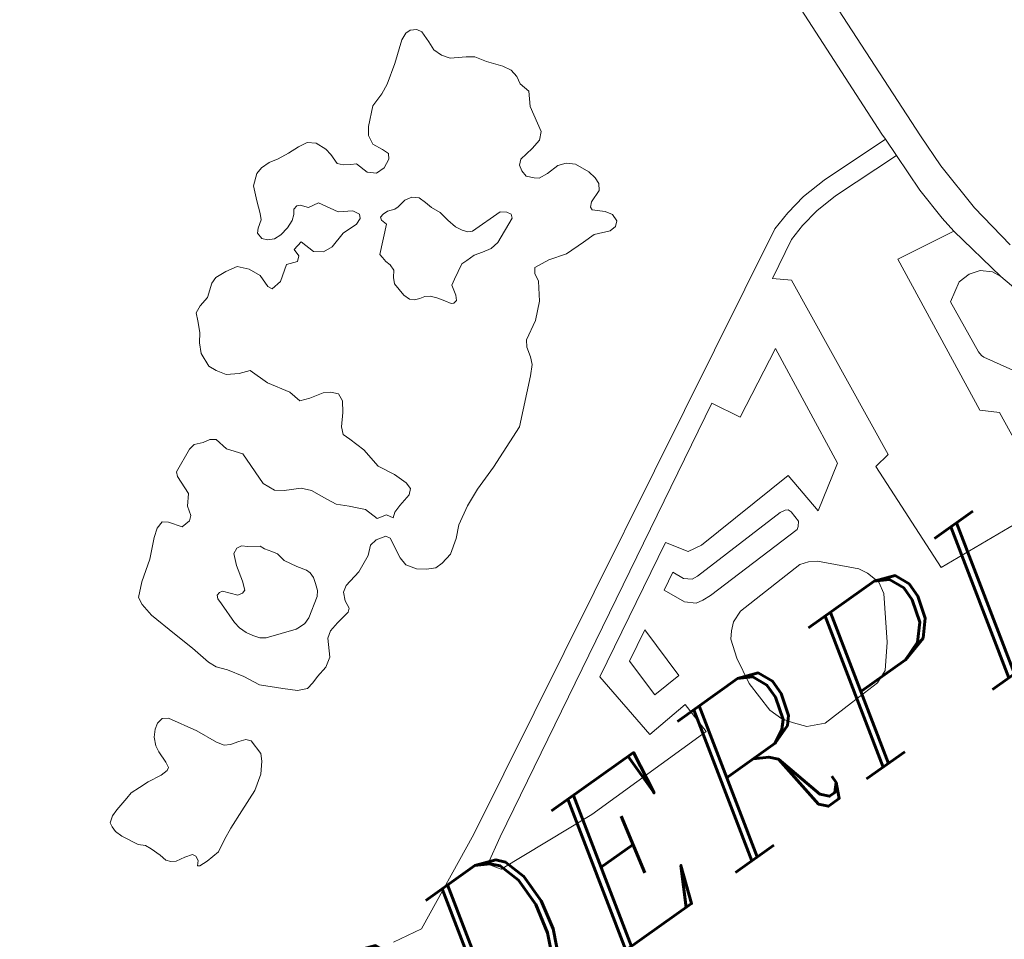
# Model space of a CAD drawing. Header units: metres. Extents: x 148316 to 148653, y 486436 to 486744.
# Tile 48 of 87: x 148542 to 148545, y 486723 to 486726. Entities that reach past the tile are written whole.
import ezdxf

# ---------------------------------------------------------------- set-up
doc = ezdxf.new("R2010")
doc.units = ezdxf.units.M
doc.header["$MEASUREMENT"] = 0
for name, color, linetype, lineweight in [('WVB-pen-brm-dik 018', 6, 'Continuous', 13), ('WVB-raster-60%', 253, 'Continuous', 30), ('WVB-tekst-dik 035', 1, 'Continuous', 40)]:
    doc.layers.add(name, color=color, linetype=linetype, lineweight=lineweight)
doc.styles.add('1 200   cursief   0.18', font='ITALICS.shx', dxfattribs={"height": 0.36})

# ---------------------------------------------------------------- blocks, each defined once
blk = doc.blocks.new('INZET')
at = {"layer": 'WVB-pen-brm-dik 018'}
for p, q in [((-0.093209, -0.027587), (-0.093315, -0.027632)), ((-0.093209, -0.027587), (-0.093315, -0.027632)), ((-0.093125, -0.027587), (-0.093209, -0.027587)), ((-0.093125, -0.027587), (-0.093209, -0.027587)), ((-0.093034, -0.027639), (-0.093125, -0.027587)), ((-0.093034, -0.027639), (-0.093125, -0.027587)), ((-0.093315, -0.027632), (-0.093611, -0.027867)), ((-0.093315, -0.027632), (-0.093611, -0.027867)), ((-0.092996, -0.027713), (-0.093034, -0.027639)), ((-0.092996, -0.027713), (-0.093034, -0.027639)), ((-0.092996, -0.027897), (-0.092996, -0.027713)), ((-0.092996, -0.027897), (-0.092996, -0.027713)), ((-0.093611, -0.027867), (-0.093892, -0.028059)), ((-0.093611, -0.027867), (-0.093892, -0.028059)), ((-0.093004, -0.028044), (-0.092996, -0.027897)), ((-0.093004, -0.028044), (-0.092996, -0.027897)), ((-0.096313, -0.028014), (-0.096465, -0.02814)), ((-0.096313, -0.028014), (-0.096465, -0.02814)), ((-0.096207, -0.027985), (-0.096313, -0.028014)), ((-0.096207, -0.027985), (-0.096313, -0.028014)), ((-0.096062, -0.027985), (-0.096207, -0.027985)), ((-0.096062, -0.027985), (-0.096207, -0.027985)), ((-0.095918, -0.028022), (-0.096062, -0.027985)), ((-0.095918, -0.028022), (-0.096062, -0.027985)), ((-0.095736, -0.028044), (-0.095918, -0.028022)), ((-0.095736, -0.028044), (-0.095918, -0.028022)), ((-0.095554, -0.028051), (-0.095736, -0.028044)), ((-0.095554, -0.028051), (-0.095736, -0.028044)), ((-0.09541, -0.028073), (-0.095554, -0.028051)), ((-0.09541, -0.028073), (-0.095554, -0.028051)), ((-0.092958, -0.028176), (-0.093004, -0.028044)), ((-0.092958, -0.028176), (-0.093004, -0.028044)), ((-0.096465, -0.02814), (-0.096556, -0.028353)), ((-0.096465, -0.02814), (-0.096556, -0.028353)), ((-0.095303, -0.028162), (-0.09541, -0.028073)), ((-0.095303, -0.028162), (-0.09541, -0.028073)), ((-0.095235, -0.028324), (-0.095303, -0.028162)), ((-0.095235, -0.028324), (-0.095303, -0.028162)), ((-0.094264, -0.028198), (-0.094499, -0.028419)), ((-0.094264, -0.028198), (-0.094499, -0.028419)), ((-0.094043, -0.028132), (-0.094264, -0.028198)), ((-0.094043, -0.028132), (-0.094264, -0.028198)), ((-0.093892, -0.028059), (-0.094043, -0.028132)), ((-0.093892, -0.028059), (-0.094043, -0.028132)), ((-0.092875, -0.028294), (-0.092958, -0.028176)), ((-0.092875, -0.028294), (-0.092958, -0.028176)), ((-0.096556, -0.028353), (-0.096624, -0.028544)), ((-0.096556, -0.028353), (-0.096624, -0.028544)), ((-0.09522, -0.028434), (-0.095235, -0.028324)), ((-0.09522, -0.028434), (-0.095235, -0.028324)), ((-0.092662, -0.028419), (-0.092875, -0.028294)), ((-0.092662, -0.028419), (-0.092875, -0.028294)), ((-0.09522, -0.028603), (-0.09522, -0.028434)), ((-0.09522, -0.028603), (-0.09522, -0.028434)), ((-0.094499, -0.028419), (-0.094582, -0.02853)), ((-0.094499, -0.028419), (-0.094582, -0.02853)), ((-0.092556, -0.028493), (-0.092662, -0.028419)), ((-0.092556, -0.028493), (-0.092662, -0.028419)), ((-0.09245, -0.028655), (-0.092556, -0.028493)), ((-0.09245, -0.028655), (-0.092556, -0.028493)), ((-0.09667, -0.028633), (-0.096783, -0.028706)), ((-0.09667, -0.028633), (-0.096783, -0.028706)), ((-0.096624, -0.028544), (-0.09667, -0.028633)), ((-0.096624, -0.028544), (-0.09667, -0.028633)), ((-0.095159, -0.02867), (-0.09522, -0.028603)), ((-0.095159, -0.02867), (-0.09522, -0.028603)), ((-0.094582, -0.02853), (-0.094605, -0.028677)), ((-0.094582, -0.02853), (-0.094605, -0.028677)), ((-0.09229, -0.028858), (-0.09245, -0.028655)), ((-0.09229, -0.028858), (-0.09245, -0.028655)), ((-0.096783, -0.028706), (-0.096837, -0.028765)), ((-0.096783, -0.028706), (-0.096837, -0.028765)), ((-0.096837, -0.028765), (-0.096829, -0.028868)), ((-0.096837, -0.028765), (-0.096829, -0.028868)), ((-0.096214, -0.028854), (-0.096169, -0.028787)), ((-0.096214, -0.028854), (-0.096169, -0.028787)), ((-0.096169, -0.028787), (-0.0961, -0.028773)), ((-0.096169, -0.028787), (-0.0961, -0.028773)), ((-0.0961, -0.028773), (-0.096055, -0.028795)), ((-0.0961, -0.028773), (-0.096055, -0.028795)), ((-0.096055, -0.028795), (-0.095971, -0.028898)), ((-0.096055, -0.028795), (-0.095971, -0.028898)), ((-0.095061, -0.028736), (-0.095159, -0.02867)), ((-0.095061, -0.028736), (-0.095159, -0.02867)), ((-0.094985, -0.02878), (-0.095061, -0.028736)), ((-0.094985, -0.02878), (-0.095061, -0.028736)), ((-0.094924, -0.028979), (-0.094985, -0.02878)), ((-0.094924, -0.028979), (-0.094985, -0.02878)), ((-0.094605, -0.028677), (-0.094529, -0.028832)), ((-0.094605, -0.028677), (-0.094529, -0.028832)), ((-0.09775, -0.028948), (-0.097849, -0.028985)), ((-0.09775, -0.028948), (-0.097849, -0.028985)), ((-0.097568, -0.028963), (-0.09775, -0.028948)), ((-0.097568, -0.028963), (-0.09775, -0.028948)), ((-0.096829, -0.028868), (-0.096768, -0.028935)), ((-0.096829, -0.028868), (-0.096768, -0.028935)), ((-0.096768, -0.028935), (-0.09667, -0.028986)), ((-0.096768, -0.028935), (-0.09667, -0.028986)), ((-0.096411, -0.028964), (-0.09629, -0.028913)), ((-0.096411, -0.028964), (-0.09629, -0.028913)), ((-0.09629, -0.028913), (-0.096214, -0.028854)), ((-0.09629, -0.028913), (-0.096214, -0.028854)), ((-0.095971, -0.028898), (-0.095804, -0.028927)), ((-0.095971, -0.028898), (-0.095804, -0.028927)), ((-0.095804, -0.028927), (-0.095637, -0.029214)), ((-0.095804, -0.028927), (-0.095637, -0.029214)), ((-0.094491, -0.028935), (-0.094537, -0.029008)), ((-0.094491, -0.028935), (-0.094537, -0.029008)), ((-0.094529, -0.028832), (-0.094491, -0.028935)), ((-0.094529, -0.028832), (-0.094491, -0.028935)), ((-0.092222, -0.028983), (-0.09229, -0.028858)), ((-0.092222, -0.028983), (-0.09229, -0.028858)), ((-0.097849, -0.028985), (-0.098031, -0.029125)), ((-0.097849, -0.028985), (-0.098031, -0.029125)), ((-0.097386, -0.029), (-0.097568, -0.028963)), ((-0.097386, -0.029), (-0.097568, -0.028963)), ((-0.097257, -0.02914), (-0.097386, -0.029)), ((-0.097257, -0.02914), (-0.097386, -0.029)), ((-0.09667, -0.028986), (-0.096556, -0.028993)), ((-0.09667, -0.028986), (-0.096556, -0.028993)), ((-0.096556, -0.028993), (-0.096411, -0.028964)), ((-0.096556, -0.028993), (-0.096411, -0.028964)), ((-0.094818, -0.029074), (-0.094924, -0.028979)), ((-0.094818, -0.029074), (-0.094924, -0.028979)), ((-0.094673, -0.029074), (-0.094818, -0.029074)), ((-0.094673, -0.029074), (-0.094818, -0.029074)), ((-0.094537, -0.029008), (-0.094673, -0.029074)), ((-0.094537, -0.029008), (-0.094673, -0.029074)), ((-0.092206, -0.029116), (-0.092222, -0.028983)), ((-0.092206, -0.029116), (-0.092222, -0.028983)), ((-0.098305, -0.029213), (-0.098358, -0.029331)), ((-0.098305, -0.029213), (-0.098358, -0.029331)), ((-0.098198, -0.029162), (-0.098305, -0.029213)), ((-0.098198, -0.029162), (-0.098305, -0.029213)), ((-0.098031, -0.029125), (-0.098198, -0.029162)), ((-0.098031, -0.029125), (-0.098198, -0.029162)), ((-0.097174, -0.029316), (-0.097257, -0.02914)), ((-0.097174, -0.029316), (-0.097257, -0.02914)), ((-0.096366, -0.029261), (-0.096523, -0.029293)), ((-0.096366, -0.029261), (-0.096523, -0.029293)), ((-0.096298, -0.029494), (-0.096366, -0.029261)), ((-0.096298, -0.029494), (-0.096366, -0.029261)), ((-0.095637, -0.029214), (-0.095448, -0.029332)), ((-0.095637, -0.029214), (-0.095448, -0.029332)), ((-0.092229, -0.029233), (-0.092206, -0.029116)), ((-0.092229, -0.029233), (-0.092206, -0.029116)), ((-0.092184, -0.029403), (-0.092229, -0.029233)), ((-0.092184, -0.029403), (-0.092229, -0.029233)), ((-0.098358, -0.029331), (-0.098434, -0.029493)), ((-0.098358, -0.029331), (-0.098434, -0.029493)), ((-0.097181, -0.029522), (-0.097174, -0.029316)), ((-0.097181, -0.029522), (-0.097174, -0.029316)), ((-0.096753, -0.029413), (-0.096976, -0.029574)), ((-0.096753, -0.029413), (-0.096976, -0.029574)), ((-0.096586, -0.029472), (-0.096753, -0.029413)), ((-0.096586, -0.029472), (-0.096753, -0.029413)), ((-0.096518, -0.029413), (-0.096586, -0.029472)), ((-0.096518, -0.029413), (-0.096586, -0.029472)), ((-0.096523, -0.029293), (-0.096518, -0.029413)), ((-0.096523, -0.029293), (-0.096518, -0.029413)), ((-0.095448, -0.029332), (-0.095394, -0.029435)), ((-0.095448, -0.029332), (-0.095394, -0.029435)), ((-0.092305, -0.029609), (-0.092184, -0.029403)), ((-0.092305, -0.029609), (-0.092184, -0.029403)), ((-0.098434, -0.029493), (-0.098532, -0.029618)), ((-0.098434, -0.029493), (-0.098532, -0.029618)), ((-0.097143, -0.029589), (-0.097181, -0.029522)), ((-0.097143, -0.029589), (-0.097181, -0.029522)), ((-0.096176, -0.029582), (-0.096298, -0.029494)), ((-0.096176, -0.029582), (-0.096298, -0.029494)), ((-0.095766, -0.029524), (-0.096024, -0.029597)), ((-0.095766, -0.029524), (-0.096024, -0.029597)), ((-0.095516, -0.029531), (-0.095766, -0.029524)), ((-0.095516, -0.029531), (-0.095766, -0.029524)), ((-0.095425, -0.029494), (-0.095516, -0.029531)), ((-0.095425, -0.029494), (-0.095516, -0.029531)), ((-0.095394, -0.029435), (-0.095425, -0.029494)), ((-0.095394, -0.029435), (-0.095425, -0.029494)), ((-0.098532, -0.029618), (-0.098608, -0.029765)), ((-0.098532, -0.029618), (-0.098608, -0.029765)), ((-0.096976, -0.029574), (-0.097143, -0.029589)), ((-0.096976, -0.029574), (-0.097143, -0.029589)), ((-0.096024, -0.029597), (-0.096176, -0.029582)), ((-0.096024, -0.029597), (-0.096176, -0.029582)), ((-0.095156, -0.02966), (-0.095169, -0.029704)), ((-0.095156, -0.02966), (-0.095169, -0.029704)), ((-0.095169, -0.029704), (-0.095142, -0.029798)), ((-0.095169, -0.029704), (-0.095142, -0.029798)), ((-0.095096, -0.029642), (-0.095156, -0.02966)), ((-0.095096, -0.029642), (-0.095156, -0.02966)), ((-0.095017, -0.029642), (-0.095096, -0.029642)), ((-0.095017, -0.029642), (-0.095096, -0.029642)), ((-0.094907, -0.029682), (-0.095017, -0.029642)), ((-0.094907, -0.029682), (-0.095017, -0.029642)), ((-0.094842, -0.029686), (-0.094907, -0.029682)), ((-0.094842, -0.029686), (-0.094907, -0.029682)), ((-0.094704, -0.02966), (-0.094842, -0.029686)), ((-0.094704, -0.02966), (-0.094842, -0.029686)), ((-0.094589, -0.029686), (-0.094704, -0.02966)), ((-0.094589, -0.029686), (-0.094704, -0.02966)), ((-0.094501, -0.029758), (-0.094589, -0.029686)), ((-0.094501, -0.029758), (-0.094589, -0.029686)), ((-0.092389, -0.030014), (-0.092305, -0.029609)), ((-0.092389, -0.030014), (-0.092305, -0.029609)), ((-0.098608, -0.029765), (-0.098623, -0.029994)), ((-0.098608, -0.029765), (-0.098623, -0.029994)), ((-0.095142, -0.029798), (-0.095496, -0.03012)), ((-0.095142, -0.029798), (-0.095496, -0.03012)), ((-0.094465, -0.029874), (-0.094501, -0.029758)), ((-0.094465, -0.029874), (-0.094501, -0.029758)), ((-0.098623, -0.029994), (-0.09857, -0.030111)), ((-0.098623, -0.029994), (-0.09857, -0.030111)), ((-0.094432, -0.02999), (-0.094465, -0.029874)), ((-0.094432, -0.02999), (-0.094465, -0.029874)), ((-0.094372, -0.030129), (-0.094432, -0.02999)), ((-0.094372, -0.030129), (-0.094432, -0.02999)), ((-0.092487, -0.030109), (-0.092389, -0.030014)), ((-0.092487, -0.030109), (-0.092389, -0.030014)), ((-0.088022, -0.029939), (-0.088161, -0.033075)), ((-0.088161, -0.033075), (-0.088022, -0.029939)), ((-0.09857, -0.030111), (-0.098479, -0.030251)), ((-0.09857, -0.030111), (-0.098479, -0.030251)), ((-0.095496, -0.03012), (-0.095492, -0.030178)), ((-0.095496, -0.03012), (-0.095492, -0.030178)), ((-0.094345, -0.030294), (-0.094372, -0.030129)), ((-0.094345, -0.030294), (-0.094372, -0.030129)), ((-0.09289, -0.030183), (-0.092654, -0.030146)), ((-0.09289, -0.030183), (-0.092654, -0.030146)), ((-0.092654, -0.030146), (-0.092487, -0.030109)), ((-0.092654, -0.030146), (-0.092487, -0.030109)), ((-0.098479, -0.030251), (-0.098312, -0.030354)), ((-0.098479, -0.030251), (-0.098312, -0.030354)), ((-0.095492, -0.030178), (-0.095483, -0.030258)), ((-0.095492, -0.030178), (-0.095483, -0.030258)), ((-0.095483, -0.030258), (-0.09546, -0.030339)), ((-0.095483, -0.030258), (-0.09546, -0.030339)), ((-0.094308, -0.030446), (-0.094345, -0.030294)), ((-0.094308, -0.030446), (-0.094345, -0.030294)), ((-0.092981, -0.030338), (-0.092958, -0.030242)), ((-0.092981, -0.030338), (-0.092958, -0.030242)), ((-0.092958, -0.030242), (-0.09289, -0.030183)), ((-0.092958, -0.030242), (-0.09289, -0.030183)), ((-0.098312, -0.030354), (-0.098145, -0.030413)), ((-0.098312, -0.030354), (-0.098145, -0.030413)), ((-0.098145, -0.030413), (-0.098039, -0.030722)), ((-0.098145, -0.030413), (-0.098039, -0.030722)), ((-0.09546, -0.030437), (-0.095533, -0.030526)), ((-0.09546, -0.030437), (-0.095533, -0.030526)), ((-0.09546, -0.030339), (-0.09546, -0.030437)), ((-0.09546, -0.030339), (-0.09546, -0.030437)), ((-0.094253, -0.030544), (-0.094308, -0.030446)), ((-0.094253, -0.030544), (-0.094308, -0.030446)), ((-0.092973, -0.030441), (-0.092981, -0.030338)), ((-0.092973, -0.030441), (-0.092981, -0.030338)), ((-0.09289, -0.030529), (-0.092973, -0.030441)), ((-0.09289, -0.030529), (-0.092973, -0.030441)), ((-0.095533, -0.030526), (-0.095575, -0.030616)), ((-0.095533, -0.030526), (-0.095575, -0.030616)), ((-0.095575, -0.030616), (-0.095556, -0.030839)), ((-0.095575, -0.030616), (-0.095556, -0.030839)), ((-0.094197, -0.030616), (-0.094253, -0.030544)), ((-0.094197, -0.030616), (-0.094253, -0.030544)), ((-0.094133, -0.030647), (-0.094197, -0.030616)), ((-0.094133, -0.030647), (-0.094197, -0.030616)), ((-0.092829, -0.030581), (-0.09289, -0.030529)), ((-0.092829, -0.030581), (-0.09289, -0.030529)), ((-0.092685, -0.030595), (-0.092829, -0.030581)), ((-0.092685, -0.030595), (-0.092829, -0.030581)), ((-0.092487, -0.030588), (-0.092685, -0.030595)), ((-0.092487, -0.030588), (-0.092685, -0.030595)), ((-0.092358, -0.030632), (-0.092487, -0.030588)), ((-0.092358, -0.030632), (-0.092487, -0.030588)), ((-0.098039, -0.030722), (-0.097842, -0.031039)), ((-0.098039, -0.030722), (-0.097842, -0.031039)), ((-0.093617, -0.030656), (-0.094133, -0.030647)), ((-0.093617, -0.030656), (-0.094133, -0.030647)), ((-0.093534, -0.030719), (-0.093617, -0.030656)), ((-0.093534, -0.030719), (-0.093617, -0.030656)), ((-0.093502, -0.030781), (-0.093534, -0.030719)), ((-0.093502, -0.030781), (-0.093534, -0.030719)), ((-0.092252, -0.030728), (-0.092358, -0.030632)), ((-0.092252, -0.030728), (-0.092358, -0.030632)), ((-0.092153, -0.030941), (-0.092252, -0.030728)), ((-0.092153, -0.030941), (-0.092252, -0.030728)), ((-0.0996, -0.030857), (-0.099964, -0.031026)), ((-0.0996, -0.030857), (-0.099964, -0.031026)), ((-0.099501, -0.030842), (-0.0996, -0.030857)), ((-0.099501, -0.030842), (-0.0996, -0.030857)), ((-0.099372, -0.030894), (-0.099501, -0.030842)), ((-0.099372, -0.030894), (-0.099501, -0.030842)), ((-0.099259, -0.030916), (-0.099372, -0.030894)), ((-0.099259, -0.030916), (-0.099372, -0.030894)), ((-0.099183, -0.030975), (-0.099259, -0.030916)), ((-0.099183, -0.030975), (-0.099259, -0.030916)), ((-0.095556, -0.030839), (-0.095524, -0.030937)), ((-0.095556, -0.030839), (-0.095524, -0.030937)), ((-0.093916, -0.031018), (-0.09352, -0.030839)), ((-0.093916, -0.031018), (-0.09352, -0.030839)), ((-0.09352, -0.030839), (-0.093502, -0.030781)), ((-0.09352, -0.030839), (-0.093502, -0.030781)), ((-0.099964, -0.031026), (-0.099995, -0.031093)), ((-0.099964, -0.031026), (-0.099995, -0.031093)), ((-0.099137, -0.031181), (-0.099183, -0.030975)), ((-0.099137, -0.031181), (-0.099183, -0.030975)), ((-0.097842, -0.031039), (-0.097796, -0.03123)), ((-0.097842, -0.031039), (-0.097796, -0.03123)), ((-0.095524, -0.030937), (-0.095469, -0.030991)), ((-0.095524, -0.030937), (-0.095469, -0.030991)), ((-0.095469, -0.030991), (-0.095386, -0.031022)), ((-0.095469, -0.030991), (-0.095386, -0.031022)), ((-0.095386, -0.031022), (-0.095308, -0.03104)), ((-0.095386, -0.031022), (-0.095308, -0.03104)), ((-0.095308, -0.03104), (-0.095238, -0.031085)), ((-0.095308, -0.03104), (-0.095238, -0.031085)), ((-0.094787, -0.031089), (-0.094557, -0.030964)), ((-0.094787, -0.031089), (-0.094557, -0.030964)), ((-0.094557, -0.030964), (-0.094465, -0.030964)), ((-0.094557, -0.030964), (-0.094465, -0.030964)), ((-0.094465, -0.030964), (-0.094326, -0.030964)), ((-0.094465, -0.030964), (-0.094326, -0.030964)), ((-0.094326, -0.030964), (-0.094193, -0.031)), ((-0.094326, -0.030964), (-0.094193, -0.031)), ((-0.094193, -0.031), (-0.094055, -0.031031)), ((-0.094193, -0.031), (-0.094055, -0.031031)), ((-0.094055, -0.031031), (-0.093916, -0.031018)), ((-0.094055, -0.031031), (-0.093916, -0.031018)), ((-0.092131, -0.031074), (-0.092153, -0.030941)), ((-0.092131, -0.031074), (-0.092153, -0.030941)), ((-0.099995, -0.031093), (-0.10001, -0.031402)), ((-0.099995, -0.031093), (-0.10001, -0.031402)), ((-0.098978, -0.031387), (-0.099137, -0.031181)), ((-0.098978, -0.031387), (-0.099137, -0.031181)), ((-0.095238, -0.031085), (-0.095169, -0.031165)), ((-0.095238, -0.031085), (-0.095169, -0.031165)), ((-0.095169, -0.031165), (-0.095096, -0.031273)), ((-0.095169, -0.031165), (-0.095096, -0.031273)), ((-0.094911, -0.031299), (-0.09487, -0.031139)), ((-0.094911, -0.031299), (-0.09487, -0.031139)), ((-0.09487, -0.031139), (-0.094787, -0.031089)), ((-0.09487, -0.031139), (-0.094787, -0.031089)), ((-0.092191, -0.031265), (-0.092131, -0.031177)), ((-0.092191, -0.031265), (-0.092131, -0.031177)), ((-0.092131, -0.031177), (-0.092131, -0.031074)), ((-0.092131, -0.031177), (-0.092131, -0.031074)), ((-0.0876, -0.031139), (-0.087697, -0.03344)), ((-0.087697, -0.03344), (-0.0876, -0.031139)), ((-0.097796, -0.03123), (-0.097644, -0.031289)), ((-0.097796, -0.03123), (-0.097644, -0.031289)), ((-0.097644, -0.031289), (-0.097432, -0.031341)), ((-0.097644, -0.031289), (-0.097432, -0.031341)), ((-0.097432, -0.031341), (-0.097333, -0.0314)), ((-0.097432, -0.031341), (-0.097333, -0.0314)), ((-0.095096, -0.031273), (-0.09504, -0.031362)), ((-0.095096, -0.031273), (-0.09504, -0.031362)), ((-0.09504, -0.031362), (-0.095004, -0.031384)), ((-0.09504, -0.031362), (-0.095004, -0.031384)), ((-0.095004, -0.031384), (-0.094948, -0.031371)), ((-0.095004, -0.031384), (-0.094948, -0.031371)), ((-0.094948, -0.031371), (-0.094911, -0.031299)), ((-0.094948, -0.031371), (-0.094911, -0.031299)), ((-0.092449, -0.031398), (-0.092389, -0.031339)), ((-0.092449, -0.031398), (-0.092389, -0.031339)), ((-0.092389, -0.031339), (-0.092191, -0.031265)), ((-0.092389, -0.031339), (-0.092191, -0.031265)), ((-0.100587, -0.03152), (-0.100708, -0.031556)), ((-0.100587, -0.03152), (-0.100708, -0.031556)), ((-0.100511, -0.031579), (-0.100587, -0.03152)), ((-0.100511, -0.031579), (-0.100587, -0.03152)), ((-0.10001, -0.031402), (-0.100131, -0.031549)), ((-0.10001, -0.031402), (-0.100131, -0.031549)), ((-0.098985, -0.031939), (-0.098978, -0.031387)), ((-0.098985, -0.031939), (-0.098978, -0.031387)), ((-0.097333, -0.0314), (-0.09725, -0.031488)), ((-0.097333, -0.0314), (-0.09725, -0.031488)), ((-0.09725, -0.031488), (-0.097265, -0.031613)), ((-0.09725, -0.031488), (-0.097265, -0.031613)), ((-0.092449, -0.031449), (-0.092449, -0.031398)), ((-0.092449, -0.031449), (-0.092449, -0.031398)), ((-0.092305, -0.031582), (-0.092449, -0.031449)), ((-0.092305, -0.031582), (-0.092449, -0.031449)), ((-0.10083, -0.031645), (-0.101073, -0.03188)), ((-0.10083, -0.031645), (-0.101073, -0.03188)), ((-0.100708, -0.031556), (-0.10083, -0.031645)), ((-0.100708, -0.031556), (-0.10083, -0.031645)), ((-0.100382, -0.031763), (-0.100511, -0.031579)), ((-0.100382, -0.031763), (-0.100511, -0.031579)), ((-0.100131, -0.031549), (-0.100177, -0.031696)), ((-0.100131, -0.031549), (-0.100177, -0.031696)), ((-0.097265, -0.031613), (-0.097363, -0.03176)), ((-0.097265, -0.031613), (-0.097363, -0.03176)), ((-0.093732, -0.031729), (-0.093679, -0.031655)), ((-0.093732, -0.031729), (-0.093679, -0.031655)), ((-0.093679, -0.031655), (-0.093436, -0.031685)), ((-0.093679, -0.031655), (-0.093436, -0.031685)), ((-0.092237, -0.031685), (-0.092305, -0.031582)), ((-0.092237, -0.031685), (-0.092305, -0.031582)), ((-0.100238, -0.031748), (-0.100382, -0.031763)), ((-0.100238, -0.031748), (-0.100382, -0.031763)), ((-0.100177, -0.031696), (-0.100238, -0.031748)), ((-0.100177, -0.031696), (-0.100238, -0.031748)), ((-0.097363, -0.03176), (-0.097506, -0.031926)), ((-0.097363, -0.03176), (-0.097506, -0.031926)), ((-0.093752, -0.031859), (-0.093732, -0.031729)), ((-0.093752, -0.031859), (-0.093732, -0.031729)), ((-0.093436, -0.031685), (-0.093163, -0.031766)), ((-0.093436, -0.031685), (-0.093163, -0.031766)), ((-0.093163, -0.031766), (-0.092844, -0.031773)), ((-0.093163, -0.031766), (-0.092844, -0.031773)), ((-0.092844, -0.031773), (-0.092647, -0.031773)), ((-0.092844, -0.031773), (-0.092647, -0.031773)), ((-0.092647, -0.031773), (-0.092411, -0.031869)), ((-0.092647, -0.031773), (-0.092411, -0.031869)), ((-0.092305, -0.031861), (-0.092237, -0.031803)), ((-0.092305, -0.031861), (-0.092237, -0.031803)), ((-0.092237, -0.031803), (-0.092237, -0.031685)), ((-0.092237, -0.031803), (-0.092237, -0.031685)), ((-0.101073, -0.03188), (-0.101376, -0.032087)), ((-0.101073, -0.03188), (-0.101376, -0.032087)), ((-0.098902, -0.032123), (-0.098985, -0.031939)), ((-0.098902, -0.032123), (-0.098985, -0.031939)), ((-0.097506, -0.031926), (-0.097552, -0.032037)), ((-0.097506, -0.031926), (-0.097552, -0.032037)), ((-0.093919, -0.032117), (-0.093752, -0.031859)), ((-0.093919, -0.032117), (-0.093752, -0.031859)), ((-0.092411, -0.031869), (-0.092305, -0.031861)), ((-0.092411, -0.031869), (-0.092305, -0.031861)), ((-0.101376, -0.032087), (-0.101558, -0.032256)), ((-0.101376, -0.032087), (-0.101558, -0.032256)), ((-0.098788, -0.032212), (-0.098902, -0.032123)), ((-0.098788, -0.032212), (-0.098902, -0.032123)), ((-0.097552, -0.032037), (-0.097514, -0.032155)), ((-0.097552, -0.032037), (-0.097514, -0.032155)), ((-0.094139, -0.032323), (-0.093919, -0.032117)), ((-0.094139, -0.032323), (-0.093919, -0.032117)), ((-0.101558, -0.032256), (-0.101573, -0.032374)), ((-0.101558, -0.032256), (-0.101573, -0.032374)), ((-0.098553, -0.032337), (-0.098788, -0.032212)), ((-0.098553, -0.032337), (-0.098788, -0.032212)), ((-0.097514, -0.032155), (-0.09743, -0.032412)), ((-0.097514, -0.032155), (-0.09743, -0.032412)), ((-0.101573, -0.032374), (-0.101551, -0.032587)), ((-0.101573, -0.032374), (-0.101551, -0.032587)), ((-0.098446, -0.032455), (-0.098553, -0.032337)), ((-0.098446, -0.032455), (-0.098553, -0.032337)), ((-0.09743, -0.032412), (-0.0974, -0.032744)), ((-0.09743, -0.032412), (-0.0974, -0.032744)), ((-0.094427, -0.032485), (-0.094139, -0.032323)), ((-0.094427, -0.032485), (-0.094139, -0.032323)), ((-0.099975, -0.032553), (-0.10005, -0.032727)), ((-0.099975, -0.032553), (-0.10005, -0.032727)), ((-0.09989, -0.032511), (-0.099975, -0.032553)), ((-0.09989, -0.032511), (-0.099975, -0.032553)), ((-0.09981, -0.032525), (-0.09989, -0.032511)), ((-0.09981, -0.032525), (-0.09989, -0.032511)), ((-0.099739, -0.032589), (-0.09981, -0.032525)), ((-0.099739, -0.032589), (-0.09981, -0.032525)), ((-0.098333, -0.032698), (-0.098446, -0.032455)), ((-0.098333, -0.032698), (-0.098446, -0.032455)), ((-0.094526, -0.032735), (-0.094488, -0.03258)), ((-0.094526, -0.032735), (-0.094488, -0.03258)), ((-0.094488, -0.03258), (-0.094427, -0.032485)), ((-0.094488, -0.03258), (-0.094427, -0.032485)), ((-0.101551, -0.032587), (-0.101429, -0.033029)), ((-0.101551, -0.032587), (-0.101429, -0.033029)), ((-0.10005, -0.032727), (-0.100112, -0.032978)), ((-0.10005, -0.032727), (-0.100112, -0.032978)), ((-0.099578, -0.032694), (-0.099739, -0.032589)), ((-0.099578, -0.032694), (-0.099739, -0.032589)), ((-0.09955, -0.032768), (-0.099578, -0.032694)), ((-0.09955, -0.032768), (-0.099578, -0.032694)), ((-0.098257, -0.032845), (-0.098333, -0.032698)), ((-0.098257, -0.032845), (-0.098333, -0.032698)), ((-0.099484, -0.032864), (-0.09955, -0.032768)), ((-0.099484, -0.032864), (-0.09955, -0.032768)), ((-0.099432, -0.032942), (-0.099484, -0.032864)), ((-0.099432, -0.032942), (-0.099484, -0.032864)), ((-0.098113, -0.032985), (-0.098257, -0.032845)), ((-0.098113, -0.032985), (-0.098257, -0.032845)), ((-0.0974, -0.032744), (-0.097271, -0.032994)), ((-0.0974, -0.032744), (-0.097271, -0.032994)), ((-0.094693, -0.032971), (-0.094572, -0.032845)), ((-0.094693, -0.032971), (-0.094572, -0.032845)), ((-0.094572, -0.032845), (-0.094526, -0.032735)), ((-0.094572, -0.032845), (-0.094526, -0.032735)), ((-0.101429, -0.033029), (-0.101331, -0.033367)), ((-0.101429, -0.033029), (-0.101331, -0.033367)), ((-0.100551, -0.032923), (-0.100579, -0.032974)), ((-0.100551, -0.032923), (-0.100579, -0.032974)), ((-0.100579, -0.032974), (-0.100575, -0.03307)), ((-0.100579, -0.032974), (-0.100575, -0.03307)), ((-0.100499, -0.032914), (-0.100551, -0.032923)), ((-0.100499, -0.032914), (-0.100551, -0.032923)), ((-0.100452, -0.032919), (-0.100499, -0.032914)), ((-0.100452, -0.032919), (-0.100499, -0.032914)), ((-0.100296, -0.033107), (-0.100452, -0.032919)), ((-0.100296, -0.033107), (-0.100452, -0.032919)), ((-0.100112, -0.032978), (-0.100164, -0.033107)), ((-0.100112, -0.032978), (-0.100164, -0.033107)), ((-0.099408, -0.033088), (-0.099432, -0.032942)), ((-0.099408, -0.033088), (-0.099432, -0.032942)), ((-0.09803, -0.033075), (-0.098113, -0.032985)), ((-0.09803, -0.033075), (-0.098113, -0.032985)), ((-0.097271, -0.032994), (-0.097195, -0.0332)), ((-0.097271, -0.032994), (-0.097195, -0.0332)), ((-0.095285, -0.033508), (-0.094693, -0.032971)), ((-0.095285, -0.033508), (-0.094693, -0.032971)), ((-0.100575, -0.03307), (-0.100579, -0.033418)), ((-0.100575, -0.03307), (-0.100579, -0.033418)), ((-0.10022, -0.033125), (-0.100296, -0.033107)), ((-0.10022, -0.033125), (-0.100296, -0.033107)), ((-0.100164, -0.033107), (-0.10022, -0.033125)), ((-0.100164, -0.033107), (-0.10022, -0.033125)), ((-0.099304, -0.033276), (-0.099408, -0.033088)), ((-0.099304, -0.033276), (-0.099408, -0.033088)), ((-0.097939, -0.033171), (-0.09803, -0.033075)), ((-0.097939, -0.033171), (-0.09803, -0.033075)), ((-0.097875, -0.033387), (-0.097939, -0.033171)), ((-0.097875, -0.033387), (-0.097939, -0.033171)), ((-0.090032, -0.033221), (-0.089692, -0.033157)), ((-0.089692, -0.033157), (-0.090032, -0.033221)), ((-0.089692, -0.033157), (-0.089292, -0.033136)), ((-0.089292, -0.033136), (-0.089692, -0.033157)), ((-0.089292, -0.033136), (-0.088163, -0.03317)), ((-0.088163, -0.03317), (-0.089292, -0.033136)), ((-0.088163, -0.03317), (-0.08817, -0.03347)), ((-0.08817, -0.03347), (-0.088163, -0.03317)), ((-0.088161, -0.033075), (-0.088163, -0.03317)), ((-0.088163, -0.03317), (-0.088161, -0.033075)), ((-0.099473, -0.038184), (-0.090338, -0.033308)), ((-0.090338, -0.033308), (-0.099473, -0.038184)), ((-0.099215, -0.033404), (-0.099304, -0.033276)), ((-0.099215, -0.033404), (-0.099304, -0.033276)), ((-0.097195, -0.03331), (-0.097263, -0.033377)), ((-0.097195, -0.03331), (-0.097263, -0.033377)), ((-0.097195, -0.0332), (-0.097195, -0.03331)), ((-0.097195, -0.0332), (-0.097195, -0.03331)), ((-0.090338, -0.033308), (-0.090032, -0.033221)), ((-0.090032, -0.033221), (-0.090338, -0.033308)), ((-0.101331, -0.033367), (-0.101255, -0.033684)), ((-0.101331, -0.033367), (-0.101255, -0.033684)), ((-0.100579, -0.033418), (-0.100565, -0.033533)), ((-0.100579, -0.033418), (-0.100565, -0.033533)), ((-0.099196, -0.033473), (-0.099215, -0.033404)), ((-0.099196, -0.033473), (-0.099215, -0.033404)), ((-0.099196, -0.03356), (-0.099196, -0.033473)), ((-0.099196, -0.03356), (-0.099196, -0.033473)), ((-0.097727, -0.033423), (-0.097875, -0.033387)), ((-0.097727, -0.033423), (-0.097875, -0.033387)), ((-0.097669, -0.033524), (-0.097727, -0.033423)), ((-0.097669, -0.033524), (-0.097727, -0.033423)), ((-0.097597, -0.033465), (-0.097669, -0.033524)), ((-0.097597, -0.033465), (-0.097669, -0.033524)), ((-0.097476, -0.033428), (-0.097597, -0.033465)), ((-0.097476, -0.033428), (-0.097597, -0.033465)), ((-0.097263, -0.033377), (-0.097476, -0.033428)), ((-0.097263, -0.033377), (-0.097476, -0.033428)), ((-0.089656, -0.033455), (-0.089963, -0.033513)), ((-0.089963, -0.033513), (-0.089656, -0.033455)), ((-0.089288, -0.033436), (-0.089656, -0.033455)), ((-0.089656, -0.033455), (-0.089288, -0.033436)), ((-0.08817, -0.03347), (-0.089288, -0.033436)), ((-0.089288, -0.033436), (-0.08817, -0.03347)), ((-0.088185, -0.034112), (-0.08817, -0.03347)), ((-0.08817, -0.03347), (-0.088185, -0.034112)), ((-0.087697, -0.03344), (-0.087709, -0.033993)), ((-0.087709, -0.033993), (-0.087697, -0.03344)), ((-0.100565, -0.033533), (-0.100523, -0.033647)), ((-0.100565, -0.033533), (-0.100523, -0.033647)), ((-0.099219, -0.033652), (-0.099196, -0.03356)), ((-0.099219, -0.033652), (-0.099196, -0.03356)), ((-0.095968, -0.03378), (-0.095285, -0.033508)), ((-0.095968, -0.03378), (-0.095285, -0.033508)), ((-0.090224, -0.033588), (-0.09081, -0.033907)), ((-0.09081, -0.033907), (-0.090224, -0.033588)), ((-0.089963, -0.033513), (-0.090224, -0.033588)), ((-0.090224, -0.033588), (-0.089963, -0.033513)), ((-0.101255, -0.033684), (-0.101202, -0.033809)), ((-0.101255, -0.033684), (-0.101202, -0.033809)), ((-0.100523, -0.033647), (-0.100466, -0.033743)), ((-0.100523, -0.033647), (-0.100466, -0.033743)), ((-0.100466, -0.033743), (-0.1004, -0.033835)), ((-0.100466, -0.033743), (-0.1004, -0.033835)), ((-0.099319, -0.03383), (-0.099262, -0.033757)), ((-0.099319, -0.03383), (-0.099262, -0.033757)), ((-0.099262, -0.033757), (-0.099219, -0.033652)), ((-0.099262, -0.033757), (-0.099219, -0.033652)), ((-0.098576, -0.03389), (-0.098317, -0.033772)), ((-0.098576, -0.03389), (-0.098317, -0.033772)), ((-0.098317, -0.033772), (-0.098196, -0.033662)), ((-0.098317, -0.033772), (-0.098196, -0.033662)), ((-0.098196, -0.033662), (-0.098075, -0.033647)), ((-0.098196, -0.033662), (-0.098075, -0.033647)), ((-0.098075, -0.033647), (-0.097923, -0.033684)), ((-0.098075, -0.033647), (-0.097923, -0.033684)), ((-0.097885, -0.03375), (-0.097938, -0.034082)), ((-0.097885, -0.03375), (-0.097938, -0.034082)), ((-0.097923, -0.033684), (-0.097885, -0.03375)), ((-0.097923, -0.033684), (-0.097885, -0.03375)), ((-0.096363, -0.033913), (-0.095968, -0.03378)), ((-0.096363, -0.033913), (-0.095968, -0.03378)), ((-0.101202, -0.033809), (-0.101088, -0.033949)), ((-0.101202, -0.033809), (-0.101088, -0.033949)), ((-0.1004, -0.033835), (-0.10032, -0.03389)), ((-0.1004, -0.033835), (-0.10032, -0.03389)), ((-0.10032, -0.03389), (-0.099866, -0.03405)), ((-0.10032, -0.03389), (-0.099866, -0.03405)), ((-0.099611, -0.034018), (-0.099319, -0.03383)), ((-0.099611, -0.034018), (-0.099319, -0.03383)), ((-0.098856, -0.033949), (-0.098576, -0.03389)), ((-0.098856, -0.033949), (-0.098576, -0.03389)), ((-0.096636, -0.034031), (-0.096363, -0.033913)), ((-0.096636, -0.034031), (-0.096363, -0.033913)), ((-0.09081, -0.033907), (-0.090584, -0.034095)), ((-0.090584, -0.034095), (-0.09081, -0.033907)), ((-0.102518, -0.034048), (-0.102599, -0.034138)), ((-0.102518, -0.034048), (-0.102599, -0.034138)), ((-0.102437, -0.033993), (-0.102518, -0.034048)), ((-0.102437, -0.033993), (-0.102518, -0.034048)), ((-0.102334, -0.033976), (-0.102437, -0.033993)), ((-0.102334, -0.033976), (-0.102437, -0.033993)), ((-0.102253, -0.034026), (-0.102334, -0.033976)), ((-0.102253, -0.034026), (-0.102334, -0.033976)), ((-0.102011, -0.034439), (-0.102253, -0.034026)), ((-0.102011, -0.034439), (-0.102253, -0.034026)), ((-0.101088, -0.033949), (-0.100944, -0.034177)), ((-0.101088, -0.033949), (-0.100944, -0.034177)), ((-0.099866, -0.03405), (-0.09981, -0.034055)), ((-0.099866, -0.03405), (-0.09981, -0.034055)), ((-0.09981, -0.034055), (-0.09971, -0.034055)), ((-0.09981, -0.034055), (-0.09971, -0.034055)), ((-0.09971, -0.034055), (-0.099611, -0.034018)), ((-0.09971, -0.034055), (-0.099611, -0.034018)), ((-0.099008, -0.034133), (-0.098947, -0.034008)), ((-0.099008, -0.034133), (-0.098947, -0.034008)), ((-0.098947, -0.034008), (-0.098856, -0.033949)), ((-0.098947, -0.034008), (-0.098856, -0.033949)), ((-0.097938, -0.034082), (-0.09793, -0.034221)), ((-0.097938, -0.034082), (-0.09793, -0.034221)), ((-0.096913, -0.034192), (-0.096636, -0.034031)), ((-0.096913, -0.034192), (-0.096636, -0.034031)), ((-0.087709, -0.033993), (-0.087659, -0.034816)), ((-0.087659, -0.034816), (-0.087709, -0.033993)), ((-0.102599, -0.034138), (-0.102656, -0.034261)), ((-0.102599, -0.034138), (-0.102656, -0.034261)), ((-0.100944, -0.034177), (-0.100822, -0.03442)), ((-0.100944, -0.034177), (-0.100822, -0.03442)), ((-0.099023, -0.034258), (-0.099008, -0.034133)), ((-0.099023, -0.034258), (-0.099008, -0.034133)), ((-0.09793, -0.034221), (-0.097832, -0.034369)), ((-0.09793, -0.034221), (-0.097832, -0.034369)), ((-0.097065, -0.034339), (-0.096913, -0.034192)), ((-0.097065, -0.034339), (-0.096913, -0.034192)), ((-0.090584, -0.034095), (-0.090928, -0.03713)), ((-0.090928, -0.03713), (-0.090584, -0.034095)), ((-0.088154, -0.034658), (-0.088185, -0.034112)), ((-0.088185, -0.034112), (-0.088154, -0.034658)), ((-0.102673, -0.034361), (-0.102679, -0.034551)), ((-0.102673, -0.034361), (-0.102679, -0.034551)), ((-0.102656, -0.034261), (-0.102673, -0.034361)), ((-0.102656, -0.034261), (-0.102673, -0.034361)), ((-0.099555, -0.034442), (-0.099456, -0.034376)), ((-0.099555, -0.034442), (-0.099456, -0.034376)), ((-0.099456, -0.034376), (-0.099297, -0.034339)), ((-0.099456, -0.034376), (-0.099297, -0.034339)), ((-0.099297, -0.034339), (-0.099069, -0.034302)), ((-0.099297, -0.034339), (-0.099069, -0.034302)), ((-0.099069, -0.034302), (-0.099023, -0.034258)), ((-0.099069, -0.034302), (-0.099023, -0.034258)), ((-0.097832, -0.034369), (-0.09771, -0.034457)), ((-0.097832, -0.034369), (-0.09771, -0.034457)), ((-0.097278, -0.034486), (-0.097065, -0.034339)), ((-0.097278, -0.034486), (-0.097065, -0.034339)), ((-0.101867, -0.034752), (-0.102011, -0.034439)), ((-0.101867, -0.034752), (-0.102011, -0.034439)), ((-0.100822, -0.03442), (-0.100564, -0.034671)), ((-0.100822, -0.03442), (-0.100564, -0.034671)), ((-0.099699, -0.0347), (-0.099555, -0.034442)), ((-0.099699, -0.0347), (-0.099555, -0.034442)), ((-0.09771, -0.034457), (-0.097581, -0.034523)), ((-0.09771, -0.034457), (-0.097581, -0.034523)), ((-0.097581, -0.034523), (-0.09746, -0.034523)), ((-0.097581, -0.034523), (-0.09746, -0.034523)), ((-0.09746, -0.034523), (-0.097278, -0.034486)), ((-0.09746, -0.034523), (-0.097278, -0.034486)), ((-0.103485, -0.034657), (-0.10371, -0.034713)), ((-0.103485, -0.034657), (-0.10371, -0.034713)), ((-0.103382, -0.034629), (-0.103485, -0.034657)), ((-0.103382, -0.034629), (-0.103485, -0.034657)), ((-0.103232, -0.034635), (-0.103382, -0.034629)), ((-0.103232, -0.034635), (-0.103382, -0.034629)), ((-0.103071, -0.034641), (-0.103232, -0.034635)), ((-0.103071, -0.034641), (-0.103232, -0.034635)), ((-0.102852, -0.034674), (-0.103071, -0.034641)), ((-0.102852, -0.034674), (-0.103071, -0.034641)), ((-0.102737, -0.034668), (-0.102852, -0.034674)), ((-0.102737, -0.034668), (-0.102852, -0.034674)), ((-0.102691, -0.034646), (-0.102737, -0.034668)), ((-0.102691, -0.034646), (-0.102737, -0.034668)), ((-0.102679, -0.034551), (-0.102691, -0.034646)), ((-0.102679, -0.034551), (-0.102691, -0.034646)), ((-0.100564, -0.034671), (-0.100397, -0.034825)), ((-0.100564, -0.034671), (-0.100397, -0.034825)), ((-0.088126, -0.034927), (-0.088154, -0.034658)), ((-0.088154, -0.034658), (-0.088126, -0.034927)), ((-0.103911, -0.034814), (-0.103923, -0.034881)), ((-0.103911, -0.034814), (-0.103923, -0.034881)), ((-0.103819, -0.034747), (-0.103911, -0.034814)), ((-0.103819, -0.034747), (-0.103911, -0.034814)), ((-0.10371, -0.034713), (-0.103819, -0.034747)), ((-0.10371, -0.034713), (-0.103819, -0.034747)), ((-0.101798, -0.034858), (-0.101867, -0.034752)), ((-0.101798, -0.034858), (-0.101867, -0.034752)), ((-0.100397, -0.034825), (-0.100253, -0.034891)), ((-0.100397, -0.034825), (-0.100253, -0.034891)), ((-0.100139, -0.034869), (-0.100025, -0.034832)), ((-0.100139, -0.034869), (-0.100025, -0.034832)), ((-0.100025, -0.034832), (-0.099835, -0.034788)), ((-0.100025, -0.034832), (-0.099835, -0.034788)), ((-0.099835, -0.034788), (-0.099699, -0.0347)), ((-0.099835, -0.034788), (-0.099699, -0.0347)), ((-0.091393, -0.034803), (-0.092445, -0.03535)), ((-0.091393, -0.034803), (-0.092445, -0.03535)), ((-0.091636, -0.036786), (-0.091393, -0.034803)), ((-0.091636, -0.036786), (-0.091393, -0.034803)), ((-0.089391, -0.037393), (-0.089071, -0.034777)), ((-0.089071, -0.034777), (-0.089391, -0.037393)), ((-0.089071, -0.034777), (-0.088126, -0.034927)), ((-0.088126, -0.034927), (-0.089071, -0.034777)), ((-0.087659, -0.034816), (-0.087542, -0.035595)), ((-0.087542, -0.035595), (-0.087659, -0.034816)), ((-0.103923, -0.034881), (-0.103923, -0.03497)), ((-0.103923, -0.034881), (-0.103923, -0.03497)), ((-0.103923, -0.03497), (-0.103883, -0.035087)), ((-0.103923, -0.03497), (-0.103883, -0.035087)), ((-0.101712, -0.034909), (-0.101798, -0.034858)), ((-0.101712, -0.034909), (-0.101798, -0.034858)), ((-0.101585, -0.034942), (-0.101712, -0.034909)), ((-0.101585, -0.034942), (-0.101712, -0.034909)), ((-0.101476, -0.034981), (-0.101585, -0.034942)), ((-0.101476, -0.034981), (-0.101585, -0.034942)), ((-0.101424, -0.035043), (-0.101476, -0.034981)), ((-0.101424, -0.035043), (-0.101476, -0.034981)), ((-0.100253, -0.034891), (-0.100139, -0.034869)), ((-0.100253, -0.034891), (-0.100139, -0.034869)), ((-0.092677, -0.034923), (-0.099168, -0.038455)), ((-0.092677, -0.034923), (-0.099168, -0.038455)), ((-0.092445, -0.03535), (-0.092677, -0.034923)), ((-0.092445, -0.03535), (-0.092677, -0.034923)), ((-0.088126, -0.034927), (-0.087942, -0.035907)), ((-0.087942, -0.035907), (-0.088126, -0.034927)), ((-0.103883, -0.035087), (-0.103756, -0.035333)), ((-0.103883, -0.035087), (-0.103756, -0.035333)), ((-0.101412, -0.035288), (-0.101424, -0.035043)), ((-0.101412, -0.035288), (-0.101424, -0.035043)), ((-0.10147, -0.035395), (-0.101412, -0.035288)), ((-0.10147, -0.035395), (-0.101412, -0.035288)), ((-0.103756, -0.035333), (-0.10367, -0.035411)), ((-0.103756, -0.035333), (-0.10367, -0.035411)), ((-0.10367, -0.035411), (-0.103629, -0.035506)), ((-0.10367, -0.035411), (-0.103629, -0.035506)), ((-0.101597, -0.035545), (-0.10147, -0.035395)), ((-0.101597, -0.035545), (-0.10147, -0.035395)), ((-0.103629, -0.035506), (-0.103572, -0.035663)), ((-0.103629, -0.035506), (-0.103572, -0.035663)), ((-0.101815, -0.035696), (-0.101597, -0.035545)), ((-0.101815, -0.035696), (-0.101597, -0.035545)), ((-0.088314, -0.035599), (-0.088509, -0.035607)), ((-0.088509, -0.035607), (-0.088314, -0.035599)), ((-0.088146, -0.035652), (-0.088314, -0.035599)), ((-0.088314, -0.035599), (-0.088146, -0.035652)), ((-0.103572, -0.035663), (-0.103549, -0.035774)), ((-0.103572, -0.035663), (-0.103549, -0.035774)), ((-0.102161, -0.035836), (-0.101815, -0.035696)), ((-0.102161, -0.035836), (-0.101815, -0.035696)), ((-0.088509, -0.035607), (-0.088795, -0.035776)), ((-0.088795, -0.035776), (-0.088509, -0.035607)), ((-0.088005, -0.035775), (-0.088146, -0.035652)), ((-0.088146, -0.035652), (-0.088005, -0.035775)), ((-0.103549, -0.035774), (-0.103497, -0.035836)), ((-0.103549, -0.035774), (-0.103497, -0.035836)), ((-0.103497, -0.035836), (-0.103428, -0.03588)), ((-0.103497, -0.035836), (-0.103428, -0.03588)), ((-0.103428, -0.03588), (-0.103284, -0.035908)), ((-0.103428, -0.03588), (-0.103284, -0.035908)), ((-0.102449, -0.035953), (-0.102161, -0.035836)), ((-0.102449, -0.035953), (-0.102161, -0.035836)), ((-0.088795, -0.035776), (-0.088888, -0.036653)), ((-0.088888, -0.036653), (-0.088795, -0.035776)), ((-0.087942, -0.035907), (-0.088005, -0.035775)), ((-0.088005, -0.035775), (-0.087942, -0.035907)), ((-0.103284, -0.035908), (-0.103163, -0.035942)), ((-0.103284, -0.035908), (-0.103163, -0.035942)), ((-0.103163, -0.035942), (-0.10314, -0.035992)), ((-0.103163, -0.035942), (-0.10314, -0.035992)), ((-0.10314, -0.035992), (-0.103146, -0.036065)), ((-0.10314, -0.035992), (-0.103146, -0.036065)), ((-0.102817, -0.036137), (-0.102633, -0.036037)), ((-0.102817, -0.036137), (-0.102633, -0.036037)), ((-0.102633, -0.036037), (-0.102449, -0.035953)), ((-0.102633, -0.036037), (-0.102449, -0.035953)), ((-0.087859, -0.03624), (-0.087942, -0.035907)), ((-0.087942, -0.035907), (-0.087859, -0.03624)), ((-0.103146, -0.036065), (-0.103203, -0.036126)), ((-0.103146, -0.036065), (-0.103203, -0.036126)), ((-0.103203, -0.036126), (-0.103174, -0.036149)), ((-0.103203, -0.036126), (-0.103174, -0.036149)), ((-0.103174, -0.036149), (-0.103042, -0.036154)), ((-0.103174, -0.036149), (-0.103042, -0.036154)), ((-0.103042, -0.036154), (-0.102817, -0.036137)), ((-0.103042, -0.036154), (-0.102817, -0.036137)), ((-0.096501, -0.037345), (-0.094488, -0.03625)), ((-0.096501, -0.037345), (-0.094488, -0.03625)), ((-0.094488, -0.03625), (-0.094285, -0.036564)), ((-0.094488, -0.03625), (-0.094285, -0.036564)), ((-0.094063, -0.036604), (-0.092364, -0.036503)), ((-0.094063, -0.036604), (-0.092364, -0.036503)), ((-0.092364, -0.036503), (-0.092303, -0.037211)), ((-0.092364, -0.036503), (-0.092303, -0.037211)), ((-0.094285, -0.036564), (-0.094063, -0.036604)), ((-0.094285, -0.036564), (-0.094063, -0.036604)), ((-0.088888, -0.036653), (-0.088885, -0.036722)), ((-0.088885, -0.036722), (-0.088888, -0.036653)), ((-0.09466, -0.036685), (-0.094932, -0.036833)), ((-0.09466, -0.036685), (-0.094932, -0.036833)), ((-0.094584, -0.03686), (-0.09466, -0.036685)), ((-0.094584, -0.03686), (-0.09466, -0.036685)), ((-0.092303, -0.037211), (-0.091636, -0.036786)), ((-0.092303, -0.037211), (-0.091636, -0.036786)), ((-0.088885, -0.036722), (-0.08887, -0.036765)), ((-0.08887, -0.036765), (-0.088885, -0.036722)), ((-0.08887, -0.036765), (-0.088351, -0.037654)), ((-0.088351, -0.037654), (-0.08887, -0.036765)), ((-0.094932, -0.036833), (-0.094779, -0.037157)), ((-0.094932, -0.036833), (-0.094779, -0.037157)), ((-0.094482, -0.036942), (-0.094584, -0.03686)), ((-0.094482, -0.036942), (-0.094584, -0.03686)), ((-0.094389, -0.036952), (-0.094482, -0.036942)), ((-0.094389, -0.036952), (-0.094482, -0.036942)), ((-0.092792, -0.036891), (-0.094389, -0.036952)), ((-0.092792, -0.036891), (-0.094389, -0.036952)), ((-0.09271, -0.036911), (-0.092792, -0.036891)), ((-0.09271, -0.036911), (-0.092792, -0.036891)), ((-0.092669, -0.036932), (-0.09271, -0.036911)), ((-0.092669, -0.036932), (-0.09271, -0.036911)), ((-0.092649, -0.036983), (-0.092669, -0.036932)), ((-0.092649, -0.036983), (-0.092669, -0.036932)), ((-0.092639, -0.037167), (-0.092649, -0.036983)), ((-0.092639, -0.037167), (-0.092649, -0.036983)), ((-0.095522, -0.037154), (-0.095992, -0.03741)), ((-0.095992, -0.03741), (-0.095522, -0.037154)), ((-0.095504, -0.03803), (-0.095522, -0.037154)), ((-0.095522, -0.037154), (-0.095504, -0.03803)), ((-0.094779, -0.037157), (-0.094645, -0.03728)), ((-0.094779, -0.037157), (-0.094645, -0.03728)), ((-0.092731, -0.037259), (-0.09269, -0.037229)), ((-0.092731, -0.037259), (-0.09269, -0.037229)), ((-0.09269, -0.037229), (-0.092639, -0.037167)), ((-0.09269, -0.037229), (-0.092639, -0.037167)), ((-0.091191, -0.037171), (-0.091272, -0.039012)), ((-0.091272, -0.039012), (-0.091191, -0.037171)), ((-0.090928, -0.03713), (-0.091191, -0.037171)), ((-0.091191, -0.037171), (-0.090928, -0.03713)), ((-0.096388, -0.038506), (-0.096501, -0.037345)), ((-0.096388, -0.038506), (-0.096501, -0.037345)), ((-0.094645, -0.03728), (-0.094533, -0.0373)), ((-0.094645, -0.03728), (-0.094533, -0.0373)), ((-0.094533, -0.0373), (-0.0944, -0.037311)), ((-0.094533, -0.0373), (-0.0944, -0.037311)), ((-0.0944, -0.037311), (-0.092731, -0.037259)), ((-0.0944, -0.037311), (-0.092731, -0.037259)), ((-0.089169, -0.037595), (-0.089391, -0.037393)), ((-0.089391, -0.037393), (-0.089169, -0.037595)), ((-0.095992, -0.03741), (-0.095977, -0.038055)), ((-0.095977, -0.038055), (-0.095992, -0.03741)), ((-0.089351, -0.039173), (-0.089169, -0.037595)), ((-0.089169, -0.037595), (-0.089351, -0.039173)), ((-0.094348, -0.037843), (-0.094451, -0.037935)), ((-0.094348, -0.037843), (-0.094451, -0.037935)), ((-0.094164, -0.037772), (-0.094348, -0.037843)), ((-0.094164, -0.037772), (-0.094348, -0.037843)), ((-0.093284, -0.037731), (-0.094164, -0.037772)), ((-0.093284, -0.037731), (-0.094164, -0.037772)), ((-0.093007, -0.03772), (-0.093284, -0.037731)), ((-0.093007, -0.03772), (-0.093284, -0.037731)), ((-0.092874, -0.037761), (-0.093007, -0.03772)), ((-0.092874, -0.037761), (-0.093007, -0.03772)), ((-0.092761, -0.037833), (-0.092874, -0.037761)), ((-0.092761, -0.037833), (-0.092874, -0.037761)), ((-0.092311, -0.038294), (-0.092761, -0.037833)), ((-0.092311, -0.038294), (-0.092761, -0.037833)), ((-0.094451, -0.037935), (-0.094533, -0.038038)), ((-0.094451, -0.037935), (-0.094533, -0.038038)), ((-0.095977, -0.038055), (-0.095504, -0.03803)), ((-0.095504, -0.03803), (-0.095977, -0.038055)), ((-0.094533, -0.038038), (-0.094625, -0.038325)), ((-0.094533, -0.038038), (-0.094625, -0.038325)), ((-0.100969, -0.038903), (-0.099473, -0.038184)), ((-0.099473, -0.038184), (-0.100969, -0.038903)), ((-0.092239, -0.038427), (-0.092311, -0.038294)), ((-0.092239, -0.038427), (-0.092311, -0.038294)), ((-0.099168, -0.038455), (-0.099563, -0.038688)), ((-0.099168, -0.038455), (-0.099563, -0.038688)), ((-0.095681, -0.038445), (-0.096388, -0.038506)), ((-0.095681, -0.038445), (-0.096388, -0.038506)), ((-0.09566, -0.038971), (-0.095681, -0.038445)), ((-0.09566, -0.038971), (-0.095681, -0.038445)), ((-0.094625, -0.038325), (-0.094697, -0.038755)), ((-0.094625, -0.038325), (-0.094697, -0.038755)), ((-0.092178, -0.038642), (-0.092239, -0.038427)), ((-0.092178, -0.038642), (-0.092239, -0.038427)), ((-0.099563, -0.038688), (-0.099442, -0.03887)), ((-0.099563, -0.038688), (-0.099442, -0.03887)), ((-0.094697, -0.038755), (-0.094676, -0.039267)), ((-0.094697, -0.038755), (-0.094676, -0.039267)), ((-0.092219, -0.038827), (-0.092178, -0.038642)), ((-0.092219, -0.038827), (-0.092178, -0.038642)), ((-0.101434, -0.038823), (-0.100969, -0.038903)), ((-0.100969, -0.038903), (-0.101434, -0.038823)), ((-0.099442, -0.03887), (-0.097824, -0.038991)), ((-0.099442, -0.03887), (-0.097824, -0.038991)), ((-0.092608, -0.039462), (-0.092219, -0.038827)), ((-0.092608, -0.039462), (-0.092219, -0.038827)), ((-0.097824, -0.038991), (-0.09566, -0.038971)), ((-0.097824, -0.038991), (-0.09566, -0.038971)), ((-0.091272, -0.039012), (-0.089351, -0.039173)), ((-0.089351, -0.039173), (-0.091272, -0.039012)), ((-0.094676, -0.039267), (-0.094604, -0.039482)), ((-0.094676, -0.039267), (-0.094604, -0.039482)), ((-0.094604, -0.039482), (-0.094492, -0.039636)), ((-0.094604, -0.039482), (-0.094492, -0.039636)), ((-0.092884, -0.0398), (-0.092608, -0.039462)), ((-0.092884, -0.0398), (-0.092608, -0.039462)), ((-0.094492, -0.039636), (-0.094359, -0.0398)), ((-0.094492, -0.039636), (-0.094359, -0.0398)), ((-0.094359, -0.0398), (-0.094103, -0.039923)), ((-0.094359, -0.0398), (-0.094103, -0.039923)), ((-0.093089, -0.039882), (-0.092884, -0.0398)), ((-0.093089, -0.039882), (-0.092884, -0.0398)), ((-0.094103, -0.039923), (-0.093591, -0.039902)), ((-0.094103, -0.039923), (-0.093591, -0.039902)), ((-0.093591, -0.039902), (-0.093089, -0.039882)), ((-0.093591, -0.039902), (-0.093089, -0.039882))]:
    blk.add_line(p, q, dxfattribs=at)
at = {"layer": 'WVB-tekst-dik 035', "style": '1 200   cursief   0.18'}
blk.add_text('NOORDERPLASSEN', height=0.0024, dxfattribs=at).set_placement((-0.110845, -0.040988))

msp = doc.modelspace()

# ---------------------------------------------------------------- block references
at = {"layer": 'WVB-raster-60%', "xscale": 200, "yscale": 200, "zscale": 200, "rotation": 35.4407035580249}
msp.add_blockref('INZET', (148555.136, 486741.2042), dxfattribs=at)

doc.saveas('drawing.dxf')
